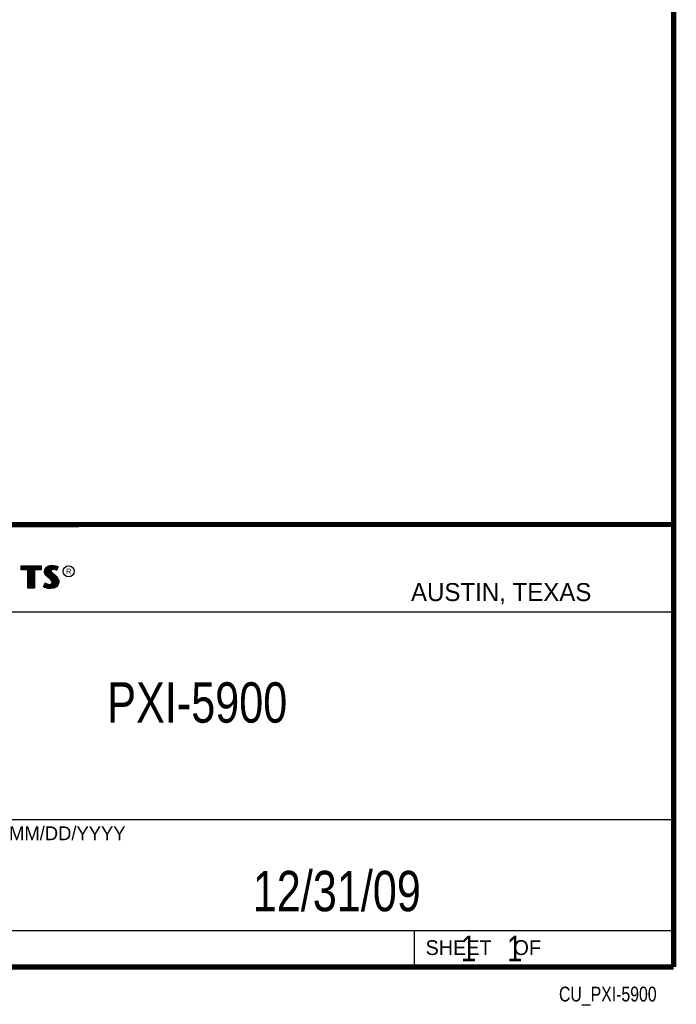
# Model space of a CAD drawing. Header units: inches. Extents: x 0.2 to 16.8, y 0.1 to 10.8.
# Tile 9 of 10: x 14.2 to 16.8, y 0.1 to 3.9. Entities that reach past the tile are written whole.
import ezdxf
from ezdxf.enums import TextEntityAlignment as Align

# ---------------------------------------------------------------- set-up
doc = ezdxf.new("R2010")
doc.units = ezdxf.units.IN
doc.header["$LTSCALE"] = 0.935
doc.header["$MEASUREMENT"] = 0
doc.layers.get('0').update_dxf_attribs({"linetype": 'CONTINUOUS'})
doc.styles.get("Standard").update_dxf_attribs({"font": 'txt', "width": 0.8})

msp = doc.modelspace()

# ---------------------------------------------------------------- linework, layer by layer
at = {"color": 2, "linetype": 'CONTINUOUS'}
for p, q in [((13.0652, 1.9695), (16.745, 1.9695)), ((16.745, 1.9695), (16.745, 0.2605)), ((14.2237, 1.8113), (14.3005, 1.8113)), ((14.2237, 1.795), (14.2237, 1.8113)), ((14.2488, 1.795), (14.2237, 1.795)), ((14.2262, 1.8087), (14.2979, 1.8087)), ((14.2262, 1.7975), (14.2262, 1.8087)), ((14.2514, 1.7975), (14.2262, 1.7975)), ((14.2282, 1.7975), (14.2282, 1.8087)), ((14.2317, 1.7975), (14.2317, 1.8087)), ((14.2351, 1.7975), (14.2351, 1.8087)), ((14.2386, 1.7975), (14.2386, 1.8087)), ((14.2421, 1.7975), (14.2421, 1.8087)), ((14.2456, 1.7975), (14.2456, 1.8087)), ((14.2488, 1.724), (14.2488, 1.795)), ((14.249, 1.7975), (14.249, 1.8087)), ((14.2514, 1.7975), (14.2525, 1.8087)), ((14.2514, 1.7266), (14.2514, 1.7975)), ((14.256, 1.7266), (14.256, 1.8087)), ((14.2595, 1.7266), (14.2595, 1.8087)), ((14.2629, 1.7266), (14.2629, 1.8087)), ((14.2664, 1.7266), (14.2664, 1.8087)), ((14.2699, 1.7266), (14.2699, 1.8087)), ((14.2727, 1.7975), (14.2734, 1.8087)), ((14.2979, 1.7975), (14.2727, 1.7975)), ((14.2727, 1.7975), (14.2727, 1.7266)), ((14.3005, 1.795), (14.2753, 1.795)), ((14.2753, 1.795), (14.2753, 1.724)), ((14.2768, 1.7975), (14.2768, 1.8087)), ((14.2803, 1.7975), (14.2803, 1.8087)), ((14.2838, 1.7975), (14.2838, 1.8087)), ((14.2873, 1.7975), (14.2873, 1.8087)), ((14.2907, 1.7975), (14.2907, 1.8087)), ((14.2942, 1.7975), (14.2942, 1.8087)), ((14.2979, 1.8087), (14.2979, 1.7975)), ((14.3005, 1.8113), (14.3005, 1.795)), ((14.3132, 1.7895), (14.3147, 1.797)), ((14.3147, 1.797), (14.3194, 1.8038)), ((14.3158, 1.7893), (14.3171, 1.796)), ((14.3171, 1.796), (14.3212, 1.8021)), ((14.3186, 1.7785), (14.3186, 1.7981)), ((14.3194, 1.8038), (14.3255, 1.8083)), ((14.3212, 1.8021), (14.3268, 1.8061)), ((14.322, 1.7748), (14.322, 1.8026)), ((14.3255, 1.8083), (14.3342, 1.8118)), ((14.3255, 1.7713), (14.3255, 1.8052)), ((14.3268, 1.8061), (14.3349, 1.8093)), ((14.329, 1.7684), (14.329, 1.807)), ((14.3325, 1.7655), (14.3325, 1.8084)), ((14.3342, 1.8118), (14.3438, 1.8128)), ((14.3349, 1.8093), (14.3439, 1.8103)), ((14.337, 1.7936), (14.3359, 1.8094)), ((14.3359, 1.7626), (14.3368, 1.7911)), ((14.337, 1.7936), (14.3368, 1.7911)), ((14.3368, 1.7911), (14.3376, 1.7874)), ((14.3387, 1.7962), (14.337, 1.7936)), ((14.3411, 1.7979), (14.3387, 1.7962)), ((14.3395, 1.7928), (14.3393, 1.7913)), ((14.3393, 1.7913), (14.3399, 1.7886)), ((14.3394, 1.7967), (14.3394, 1.8098)), ((14.3405, 1.7944), (14.3395, 1.7928)), ((14.3422, 1.7956), (14.3405, 1.7944)), ((14.3442, 1.7988), (14.3411, 1.7979)), ((14.3447, 1.7964), (14.3422, 1.7956)), ((14.3429, 1.7984), (14.3429, 1.8102)), ((14.3438, 1.8128), (14.3503, 1.8124)), ((14.3439, 1.8103), (14.3499, 1.8099)), ((14.3474, 1.7992), (14.3442, 1.7988)), ((14.3474, 1.7967), (14.3447, 1.7964)), ((14.3464, 1.7991), (14.3464, 1.8101)), ((14.3506, 1.799), (14.3474, 1.7992)), ((14.3503, 1.7965), (14.3474, 1.7967)), ((14.3498, 1.7991), (14.3498, 1.8099)), ((14.3499, 1.8099), (14.3567, 1.8085)), ((14.3503, 1.8124), (14.3573, 1.8109)), ((14.3548, 1.7956), (14.3503, 1.7965)), ((14.3554, 1.7981), (14.3506, 1.799)), ((14.3533, 1.7985), (14.3533, 1.8092)), ((14.3572, 1.7949), (14.3548, 1.7956)), ((14.3583, 1.7972), (14.3554, 1.7981)), ((14.3567, 1.8085), (14.3607, 1.807)), ((14.3568, 1.7976), (14.3568, 1.8084)), ((14.3596, 1.7934), (14.3572, 1.7949)), ((14.3573, 1.8109), (14.3617, 1.8094)), ((14.3586, 1.797), (14.3583, 1.7972)), ((14.3631, 1.806), (14.3586, 1.797)), ((14.3665, 1.8071), (14.3596, 1.7934)), ((14.3603, 1.8003), (14.3603, 1.8072)), ((14.3607, 1.807), (14.3631, 1.806)), ((14.3617, 1.8094), (14.3665, 1.8071)), ((14.3138, 1.7838), (14.3132, 1.7895)), ((14.3158, 1.7787), (14.3138, 1.7838)), ((14.3163, 1.7844), (14.3158, 1.7893)), ((14.3185, 1.7748), (14.3158, 1.7787)), ((14.318, 1.7798), (14.3163, 1.7844)), ((14.3204, 1.7764), (14.318, 1.7798)), ((14.3237, 1.7695), (14.3185, 1.7748)), ((14.3255, 1.7714), (14.3204, 1.7764)), ((14.3357, 1.7595), (14.3237, 1.7695)), ((14.3375, 1.7613), (14.3255, 1.7714)), ((14.3396, 1.7556), (14.3357, 1.7595)), ((14.3416, 1.7572), (14.3375, 1.7613)), ((14.3376, 1.7874), (14.3413, 1.7829)), ((14.3394, 1.7594), (14.3394, 1.7852)), ((14.3419, 1.752), (14.3396, 1.7556)), ((14.3399, 1.7886), (14.3431, 1.7847)), ((14.3413, 1.7829), (14.3529, 1.7732)), ((14.3442, 1.753), (14.3416, 1.7572)), ((14.3429, 1.7552), (14.3429, 1.7815)), ((14.3431, 1.7847), (14.3546, 1.7751)), ((14.3455, 1.7483), (14.3442, 1.753)), ((14.3464, 1.7266), (14.3464, 1.7787)), ((14.3498, 1.7271), (14.3498, 1.7758)), ((14.3529, 1.7732), (14.356, 1.7701)), ((14.3533, 1.7293), (14.3533, 1.7728)), ((14.3546, 1.7751), (14.3578, 1.7719)), ((14.356, 1.7701), (14.359, 1.767)), ((14.3568, 1.7306), (14.3568, 1.7693)), ((14.3578, 1.7719), (14.3609, 1.7686)), ((14.359, 1.767), (14.3624, 1.7626)), ((14.3603, 1.7344), (14.3603, 1.7654)), ((14.3609, 1.7686), (14.3645, 1.764)), ((14.3624, 1.7626), (14.3649, 1.7576)), ((14.3637, 1.7383), (14.3649, 1.7576)), ((14.3645, 1.764), (14.3672, 1.7586)), ((14.3649, 1.7576), (14.3661, 1.7537)), ((14.3661, 1.7537), (14.3665, 1.7485)), ((14.3672, 1.7586), (14.3686, 1.7542)), ((14.3686, 1.7542), (14.369, 1.7484)), ((14.2753, 1.724), (14.2488, 1.724)), ((14.2727, 1.7266), (14.2514, 1.7266)), ((14.3092, 1.7305), (14.317, 1.7449)), ((14.3141, 1.7272), (14.3092, 1.7305)), ((14.3125, 1.7314), (14.3178, 1.7412)), ((14.3153, 1.7295), (14.3125, 1.7314)), ((14.3189, 1.7253), (14.3141, 1.7272)), ((14.3151, 1.7296), (14.3151, 1.7361)), ((14.3197, 1.7277), (14.3153, 1.7295)), ((14.317, 1.7449), (14.3203, 1.7425)), ((14.3178, 1.7412), (14.319, 1.7404)), ((14.3186, 1.728), (14.319, 1.7404)), ((14.326, 1.7238), (14.3189, 1.7253)), ((14.319, 1.7404), (14.3226, 1.7385)), ((14.3264, 1.7263), (14.3197, 1.7277)), ((14.3203, 1.7425), (14.3236, 1.7409)), ((14.322, 1.7272), (14.322, 1.7387)), ((14.3226, 1.7385), (14.3274, 1.7369)), ((14.3236, 1.7409), (14.3279, 1.7394)), ((14.3255, 1.7264), (14.3255, 1.7376)), ((14.332, 1.7229), (14.326, 1.7238)), ((14.3322, 1.7254), (14.3264, 1.7263)), ((14.3274, 1.7369), (14.3318, 1.7364)), ((14.3279, 1.7394), (14.3318, 1.7389)), ((14.329, 1.7259), (14.329, 1.7367)), ((14.3318, 1.7389), (14.3354, 1.7392)), ((14.3318, 1.7364), (14.336, 1.7367)), ((14.3363, 1.7227), (14.332, 1.7229)), ((14.3362, 1.7253), (14.3322, 1.7254)), ((14.3325, 1.7254), (14.3325, 1.7363)), ((14.3354, 1.7392), (14.3381, 1.7403)), ((14.3359, 1.7252), (14.3359, 1.7367)), ((14.336, 1.7367), (14.3393, 1.738)), ((14.3492, 1.727), (14.3362, 1.7253)), ((14.35, 1.7245), (14.3363, 1.7227)), ((14.3381, 1.7403), (14.3407, 1.7421)), ((14.3393, 1.738), (14.3426, 1.7403)), ((14.3394, 1.7257), (14.3394, 1.7381)), ((14.3407, 1.7421), (14.3422, 1.7445)), ((14.3429, 1.7482), (14.3419, 1.752)), ((14.3422, 1.7445), (14.3429, 1.7482)), ((14.3426, 1.7403), (14.3446, 1.7435)), ((14.3429, 1.7262), (14.3429, 1.7405)), ((14.3446, 1.7435), (14.3455, 1.7483)), ((14.358, 1.7319), (14.3492, 1.727)), ((14.3596, 1.7299), (14.35, 1.7245)), ((14.3631, 1.7376), (14.358, 1.7319)), ((14.3653, 1.7362), (14.3596, 1.7299)), ((14.3657, 1.7434), (14.3631, 1.7376)), ((14.3681, 1.7427), (14.3653, 1.7362)), ((14.3665, 1.7485), (14.3657, 1.7434)), ((14.369, 1.7484), (14.3681, 1.7427)), ((13.0653, 1.6329), (16.75, 1.6329)), ((13.0652, 0.8295), (16.745, 0.8295)), ((13.0652, 0.4005), (16.745, 0.4005)), ((15.745, 0.4005), (15.745, 0.2605)), ((13.0652, 0.2605), (16.745, 0.2605)), ((15.7462, 0.2607), (16.7462, 0.2607)), ((15.7462, 0.2607), (15.7462, 0.2602)), ((15.7462, 0.2602), (16.7462, 0.2602)), ((16.7462, 0.2607), (16.7462, 0.2602))]:
    msp.add_line(p, q, dxfattribs=at)
at = {"color": 7, "linetype": 'CONTINUOUS', "const_width": 0.02}
for points in [[(16.75, 0.2586), (16.75, 10.7586)], [(11.4718, 1.9702), (16.75, 1.9707)], [(0.25, 0.2586), (16.75, 0.2586)]]:
    msp.add_lwpolyline(points, dxfattribs=at)
at = {"color": 2, "linetype": 'CONTINUOUS'}
msp.add_circle((14.4074, 1.7896), 0.0215, dxfattribs=at)

# ---------------------------------------------------------------- texts
for s, height, p in [('R', 0.0217, (14.3971, 1.7782)), ('AUSTIN, TEXAS', 0.069617, (15.7327, 1.6745)), ('MM/DD/YYYY', 0.05325, (14.1765, 0.7494)), ('SHEET    OF', 0.057262, (15.7892, 0.3052))]:
    msp.add_text(s, height=height, dxfattribs=at).set_placement(p)
at = {"color": 2, "linetype": 'CONTINUOUS', "width": 0.8}
msp.add_text('CU_PXI-5900', height=0.057262, dxfattribs=at).set_placement((16.6837, 0.1254), align=Align.RIGHT)
at = {"color": 7, "linetype": 'CONTINUOUS'}
for s, insert, char_height, width, attachment_point in [('PXI-5900\\P ', (14.9051, 1.3603), 0.15625, 1, 2), ('12/31/09 ', (15.4455, 0.6307), 0.15625, 1.125, 2), ('    1    1', (15.8075, 0.3805), 0.1, 0.8, 1)]:
    msp.add_mtext(s, dxfattribs=dict(at, insert=insert, char_height=char_height, width=width, attachment_point=attachment_point))

doc.saveas('drawing.dxf')
